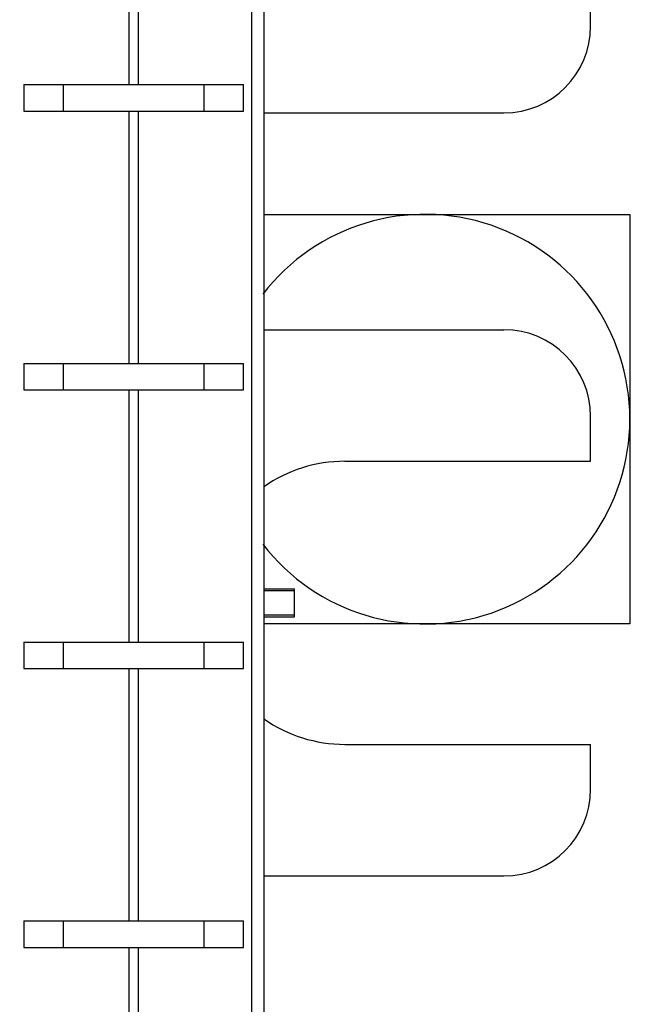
# Model space of a CAD drawing. Header units: inches. Extents: x 0.2 to 16.8, y 0.2 to 10.8.
# Tile 30 of 38: x 10.913 to 11.353, y 6.278 to 6.988. Entities that reach past the tile are written whole.
import ezdxf

# ---------------------------------------------------------------- set-up
doc = ezdxf.new("R2010")
doc.units = ezdxf.units.IN
doc.header["$LTSCALE"] = 0.935
doc.header["$MEASUREMENT"] = 0
doc.layers.get('0').update_dxf_attribs({"linetype": 'CONTINUOUS'})
doc.layers.add('DIMENSIONS', color=7, linetype='CONTINUOUS')
doc.styles.get("Standard").update_dxf_attribs({"font": 'txt', "width": 0.8})
doc.dimstyles.new('DIMSTYLE_1', dxfattribs={"dimtxt": 0.125, "dimasz": 0.18, "dimexe": 0.125, "dimexo": 0.0625, "dimgap": 0.09, "dimtad": 0, "dimtih": 1, "dimtoh": 1, "dimzin": 4, "dimdsep": 46, "dimtxsty": 'STANDARD', "dimblk": '_FILLED', "dimblk1": '_FILLED', "dimblk2": '_FILLED', "dimcen": 0.09, "dimadec": 0, "dimazin": 0, "dimtp": 0.01, "dimtm": 0.01, "dimtfac": 1, "dimtofl": 0, "dimtmove": 0, "dimatfit": 3, "dimldrblk": '_FILLED', "dimfxl": 1, "dimtolj": 1, "dimtzin": 4, "dimarcsym": 0})
doc.dimstyles.new('DIMSTYLE_2', dxfattribs={"dimtxt": 0.125, "dimasz": 0.18, "dimexe": 0.125, "dimexo": 0.0625, "dimgap": 0.0625, "dimtad": 0, "dimtih": 1, "dimtoh": 1, "dimzin": 4, "dimdsep": 46, "dimtxsty": 'STANDARD', "dimblk": '_FILLED', "dimblk1": '_FILLED', "dimblk2": '_FILLED', "dimcen": 0.09, "dimadec": 0, "dimazin": 0, "dimtp": 0.01, "dimtm": 0.01, "dimtfac": 1, "dimtofl": 0, "dimtmove": 0, "dimatfit": 3, "dimldrblk": '_FILLED', "dimfxl": 1, "dimtolj": 1, "dimtzin": 4, "dimarcsym": 0})

# ---------------------------------------------------------------- blocks, each defined once
blk = doc.blocks.new('_FILLED')
at = {"color": 0, "linetype": 'BYBLOCK'}
blk.add_solid([(0, 0), (-1, 0.1736), (-1, -0.1736)], dxfattribs=at)
blk = doc.blocks.new('*D22')
at = {"layer": 'DIMENSIONS', "color": 2, "linetype": 'CONTINUOUS'}
for p, q in [((11.00226, 8.74847), (12.48261, 8.74847)), ((12.35761, 8.74847), (12.35761, 6.34102)), ((12.35761, 3.68356), (12.35761, 6.09102)), ((11.00226, 3.68356), (12.48261, 3.68356))]:
    blk.add_line(p, q, dxfattribs=at)
at = {"layer": 'DIMENSIONS', "color": 2, "linetype": 'CONTINUOUS', "xscale": 0.18, "yscale": 0.18, "zscale": 0.18}
for p, rotation in [((12.35761, 8.74847), 90), ((12.35761, 3.68356), 270)]:
    blk.add_blockref('_FILLED', p, dxfattribs=dict(at, rotation=rotation))
at = {"layer": 'DIMENSIONS', "color": 2, "linetype": 'CONTINUOUS', "insert": (12.35761, 6.27852), "char_height": 0.125, "width": 1.225, "attachment_point": 2, "line_spacing_factor": 0.9}
blk.add_mtext('5.06{\\Ftxt.shx;\\W1.000000;\\H0.125000; }[128.6]', dxfattribs=at)
blk = doc.blocks.new('*D26')
at = {"layer": 'DIMENSIONS', "color": 2, "linetype": 'CONTINUOUS'}
blk.add_line((10.55317, 6.85176), (10.55317, 9.18597), dxfattribs=at)
at = {"layer": 'DIMENSIONS', "color": 2, "linetype": 'CONTINUOUS', "insert": (10.49067, 9.24847), "char_height": 0.125, "width": 0.925, "attachment_point": 1, "rotation": 90, "line_spacing_factor": 0.9}
blk.add_mtext('.39{\\Ftxt.shx;\\W1.000000;\\H0.125000; }[9.8]', dxfattribs=at)

msp = doc.modelspace()

# ---------------------------------------------------------------- linework, layer by layer
at = {"color": 9, "linetype": 'CONTINUOUS'}
for p, q in [((11.07981, 4.32847), (11.07981, 8.32847)), ((10.99163, 6.94082), (10.99163, 7.12277)), ((10.9979, 7.12277), (10.9979, 6.94082)), ((10.99163, 6.73987), (10.99163, 6.92182)), ((10.9979, 6.92182), (10.9979, 6.73987)), ((10.99163, 6.53892), (10.99163, 6.72087)), ((10.9979, 6.72087), (10.9979, 6.53892)), ((10.99163, 6.33797), (10.99163, 6.51992)), ((10.9979, 6.51992), (10.9979, 6.33797)), ((10.99163, 6.13702), (10.99163, 6.31897)), ((10.9979, 6.31897), (10.9979, 6.13702))]:
    msp.add_line(p, q, dxfattribs=at)
at = {"color": 7, "linetype": 'CONTINUOUS'}
for p, q in [((11.08876, 4.32847), (11.08876, 8.32847)), ((11.3241, 6.98296), (11.3241, 7.01531)), ((10.91551, 6.94082), (10.91551, 6.92182)), ((10.91551, 6.94082), (11.07402, 6.94082)), ((10.94421, 6.92182), (10.94421, 6.94082)), ((11.04531, 6.94082), (11.04531, 6.92182)), ((11.07402, 6.92182), (11.07402, 6.94082)), ((10.91551, 6.92182), (11.07402, 6.92182)), ((11.08876, 6.92046), (11.2616, 6.92046)), ((11.08876, 6.76416), (11.2616, 6.76416)), ((10.91551, 6.73987), (10.91551, 6.72087)), ((10.91551, 6.73987), (11.07402, 6.73987)), ((10.94421, 6.72087), (10.94421, 6.73987)), ((11.04531, 6.73987), (11.04531, 6.72087)), ((11.07402, 6.72087), (11.07402, 6.73987)), ((10.91551, 6.72087), (11.07402, 6.72087)), ((11.3241, 6.66931), (11.3241, 6.70166)), ((11.14693, 6.66931), (11.3241, 6.66931)), ((10.91551, 6.53892), (10.91551, 6.51992)), ((10.91551, 6.53892), (11.07402, 6.53892)), ((10.94421, 6.51992), (10.94421, 6.53892)), ((11.04531, 6.53892), (11.04531, 6.51992)), ((11.07402, 6.51992), (11.07402, 6.53892)), ((10.91551, 6.51992), (11.07402, 6.51992)), ((11.14693, 6.46531), (11.3241, 6.46531)), ((11.3241, 6.43296), (11.3241, 6.46531)), ((11.08876, 6.37046), (11.2616, 6.37046)), ((10.91551, 6.33797), (11.07402, 6.33797)), ((10.91551, 6.33797), (10.91551, 6.31897)), ((10.94421, 6.31897), (10.94421, 6.33797)), ((11.04531, 6.33797), (11.04531, 6.31897)), ((11.07402, 6.31897), (11.07402, 6.33797)), ((10.91551, 6.31897), (11.07402, 6.31897))]:
    msp.add_line(p, q, dxfattribs=at)
at = {"color": 6, "linetype": 'CONTINUOUS'}
for p, q in [((11.08876, 6.84733), (11.35238, 6.84733)), ((11.35238, 6.84733), (11.35238, 6.55206)), ((11.08876, 6.57731), (11.11076, 6.57731)), ((11.11076, 6.57597), (11.08876, 6.57597)), ((11.11076, 6.55732), (11.11076, 6.5773)), ((11.08876, 6.55865), (11.11076, 6.55865)), ((11.08876, 6.55731), (11.11076, 6.55731)), ((11.35238, 6.55206), (11.08876, 6.55206))]:
    msp.add_line(p, q, dxfattribs=at)
at = {"color": 7, "linetype": 'CONTINUOUS'}
for centre, radius, start, end in [((11.2616, 6.98296), 0.0625, 270, 360), ((11.2616, 6.70166), 0.0625, 0, 90), ((11.14693, 6.56731), 0.102, 90, 124.88002), ((11.14693, 6.56731), 0.102, 235.12006, 270), ((11.2616, 6.43296), 0.0625, 270, 360)]:
    msp.add_arc(centre, radius, start, end, dxfattribs=at)
at = {"color": 6, "linetype": 'CONTINUOUS'}
msp.add_arc((11.20475, 6.6997), 0.14764, 217.59251, 142.40748, dxfattribs=at)

# ---------------------------------------------------------------- dimensions: what is measured, and where the dimension line sits
at = {"layer": 'DIMENSIONS', "color": 2, "linetype": 'CONTINUOUS'}
dim = msp.add_ordinate_dim(feature_location=(10.55317, 6.85176), offset=(0, 2.33421), dtype=1, origin=(10.93976, 6.6997), dimstyle='DIMSTYLE_1', override={"dimtad": 1, "dimtih": 0, "dimtoh": 0}, dxfattribs=at)
dim.commit()
dim.dimension.update_dxf_attribs({"geometry": '*D26', "text_midpoint": (10.55317, 9.71097)})
dim = msp.add_linear_dim(base=(12.35761, 3.68356), p1=(10.93976, 8.74847), p2=(10.93976, 3.68356), angle=270, dimstyle='DIMSTYLE_2', dxfattribs=at)
dim.commit()
dim.dimension.update_dxf_attribs({"geometry": '*D22', "text_midpoint": (12.35761, 6.21602), "dimtype": 160})

doc.saveas('drawing.dxf')
